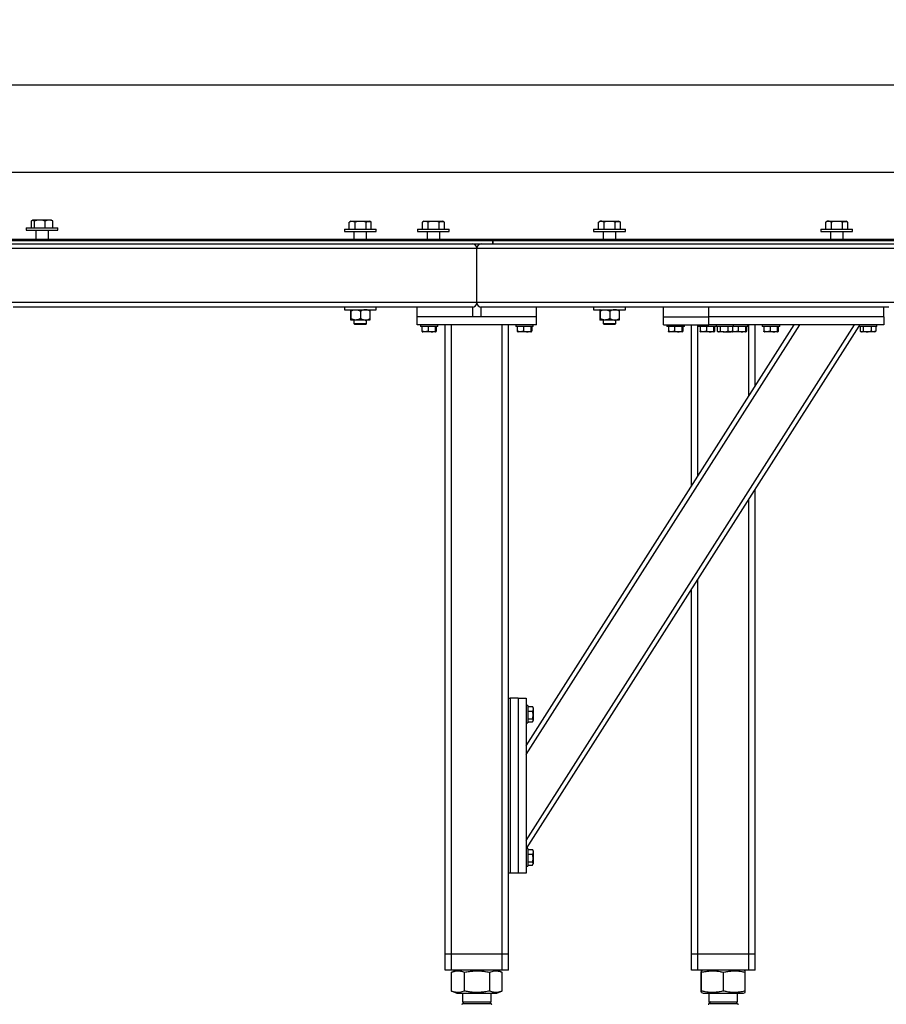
# Model space of a CAD drawing. Header units: millimetres. Extents: x 5 to 589, y 5 to 415.
# Tile 4 of 115: x 61 to 115, y 172 to 234. Entities that reach past the tile are written whole.
import ezdxf

# ---------------------------------------------------------------- set-up
doc = ezdxf.new("R2010")
doc.units = ezdxf.units.MM
doc.layers.add('COTES', color=1, linetype='Continuous')
doc.layers.add('TRAIT-FORT', color=4, linetype='Continuous', lineweight=25)
doc.styles.add('SLDTEXTSTYLE0', font='TXT', dxfattribs={"width": 0.75})
doc.dimstyles.new('SLDDIMSTYLE0', dxfattribs={"dimtxt": 3, "dimasz": 2, "dimexe": 0, "dimexo": 0.0625, "dimgap": 0.75, "dimtad": 1, "dimlfac": 20, "dimrnd": 1e-09, "dimzin": 12, "dimdsep": 46, "dimtxsty": 'SLDTEXTSTYLE0', "dimsah": 1, "dimcen": 0.09, "dimadec": 0, "dimazin": 3, "dimtfac": 1, "dimtofl": 0, "dimtmove": 0, "dimatfit": 3, "dimfxl": 1, "dimfrac": 2, "dimtolj": 1, "dimtzin": 12, "dimarcsym": 0})

# ---------------------------------------------------------------- blocks, each defined once
blk = doc.blocks.new('_D_3')
at = {"layer": 'COTES', "color": 1, "transparency": 16777216}
for p, q in [((32.77, 220.302), (32.77, 225.109)), ((367.02, 220.302), (367.02, 225.109)), ((32.77, 224.109), (367.02, 224.109))]:
    blk.add_line(p, q, dxfattribs=at)
for points in [[(32.77, 224.109), (34.77, 223.609), (34.77, 224.609)], [(367.02, 224.109), (365.02, 224.609), (365.02, 223.609)]]:
    blk.add_solid(points, dxfattribs=at)
at = {"layer": 'COTES', "color": 1, "transparency": 16777216, "char_height": 3, "attachment_point": 1, "style": 'SLDTEXTSTYLE0'}
for s, insert in [('6685', (188.643, 227.976)), ('Cadre', (198.635, 227.976))]:
    blk.add_mtext(s, dxfattribs=dict(at, insert=insert))
blk = doc.blocks.new('_D_5')
at = {"layer": 'COTES', "color": 1, "transparency": 16777216}
for p, q in [((31.77, 220.802), (31.77, 230.57)), ((368.52, 220.602), (368.52, 230.57)), ((368.52, 229.57), (31.77, 229.57))]:
    blk.add_line(p, q, dxfattribs=at)
for points in [[(31.77, 229.57), (33.77, 229.07), (33.77, 230.07)], [(368.52, 229.57), (366.52, 230.07), (366.52, 229.07)]]:
    blk.add_solid(points, dxfattribs=at)
at = {"layer": 'COTES', "color": 1, "transparency": 16777216, "char_height": 3, "attachment_point": 1, "style": 'SLDTEXTSTYLE0'}
for s, insert in [('Toles', (200.51, 233.437)), ('6735', (190.518, 233.437))]:
    blk.add_mtext(s, dxfattribs=dict(at, insert=insert))

msp = doc.modelspace()

# ---------------------------------------------------------------- linework, layer by layer
at = {"layer": 'TRAIT-FORT', "color": 4, "linetype": 'Continuous', "lineweight": 25}
for p, q in [((61.18108, 220.60158), (61.18108, 220.45157)), ((61.18108, 220.60158), (62.02718, 220.60158)), ((61.50981, 220.60158), (61.50981, 221.03067)), ((61.61109, 221.10157), (61.55778, 221.07082)), ((61.61109, 221.10157), (62.03996, 221.10157)), ((61.69692, 220.60158), (61.69692, 221.03067)), ((62.02718, 220.60158), (63.18103, 220.60158)), ((62.03996, 221.10157), (62.75112, 221.10157)), ((62.36822, 220.60158), (62.36822, 221.03067)), ((62.80433, 221.07082), (62.75112, 221.10157)), ((62.8523, 221.03067), (62.80424, 221.07065)), ((62.8523, 220.60158), (62.8523, 221.03067)), ((63.18103, 220.45157), (63.18103, 220.60158)), ((81.19289, 220.52658), (81.19289, 220.37659)), ((81.19289, 220.52658), (81.39688, 220.52658)), ((81.39688, 220.52658), (83.19293, 220.52658)), ((81.51189, 220.96131), (81.50045, 220.95566)), ((81.50045, 220.52658), (81.50045, 220.95566)), ((81.6229, 221.02657), (81.51142, 220.96217)), ((81.6229, 221.02657), (81.70835, 221.02657)), ((81.70835, 221.02657), (82.76292, 221.02657)), ((81.86513, 220.52658), (81.86513, 220.95566)), ((82.55769, 220.52658), (82.55769, 220.95566)), ((82.8745, 220.96217), (82.76292, 221.02657)), ((82.88537, 220.52658), (82.88537, 220.95566)), ((83.19293, 220.37659), (83.19293, 220.52658)), ((85.78884, 220.52658), (85.78884, 220.37659)), ((85.78884, 220.52658), (85.99283, 220.52658)), ((85.99283, 220.52658), (87.78888, 220.52658)), ((86.10784, 220.96131), (86.0964, 220.95566)), ((86.0964, 220.52658), (86.0964, 220.95566)), ((86.21885, 221.02657), (86.10736, 220.96217)), ((86.21885, 221.02657), (86.3043, 221.02657)), ((86.3043, 221.02657), (87.35887, 221.02657)), ((86.46118, 220.52658), (86.46118, 220.95566)), ((87.15364, 220.52658), (87.15364, 220.95566)), ((87.47045, 220.96217), (87.35887, 221.02657)), ((87.48132, 220.52658), (87.48132, 220.95566)), ((87.78888, 220.37659), (87.78888, 220.52658)), ((96.8651, 220.52658), (96.8651, 220.37659)), ((96.8651, 220.52658), (97.06899, 220.52658)), ((97.06899, 220.52658), (98.86505, 220.52658)), ((97.184, 220.96131), (97.17256, 220.95566)), ((97.17256, 220.52658), (97.17256, 220.95566)), ((97.29511, 221.02657), (97.18353, 220.96217)), ((97.38046, 221.02657), (97.29511, 221.02657)), ((97.38046, 221.02657), (98.43503, 221.02657)), ((97.53734, 220.52658), (97.53734, 220.95566)), ((98.2298, 220.52658), (98.2298, 220.95566)), ((98.54661, 220.96217), (98.43503, 221.02657)), ((98.55758, 220.52658), (98.55758, 220.95566)), ((98.86505, 220.37659), (98.86505, 220.52658)), ((111.15209, 220.52658), (111.15209, 220.37659)), ((111.15209, 220.52658), (111.35599, 220.52658)), ((111.35599, 220.52658), (113.15204, 220.52658)), ((111.471, 220.96131), (111.45955, 220.95566)), ((111.45955, 220.52658), (111.45955, 220.95566)), ((111.5821, 221.02657), (111.47052, 220.96217)), ((111.66746, 221.02657), (111.5821, 221.02657)), ((111.66746, 221.02657), (112.72203, 221.02657)), ((111.82434, 220.52658), (111.82434, 220.95566)), ((112.5168, 220.52658), (112.5168, 220.95566)), ((112.83361, 220.96217), (112.72203, 221.02657)), ((112.84458, 220.52658), (112.84458, 220.95566)), ((113.15204, 220.37659), (113.15204, 220.52658)), ((61.18108, 220.45157), (62.02718, 220.45157)), ((61.78104, 220.45157), (61.78104, 219.87658)), ((62.02718, 220.45157), (63.18103, 220.45157)), ((62.58108, 219.87658), (62.58108, 220.45157)), ((81.19289, 220.37659), (81.39688, 220.37659)), ((81.39688, 220.37659), (83.19293, 220.37659)), ((81.79294, 220.37659), (81.79294, 219.87658)), ((82.59288, 219.87658), (82.59288, 220.37659)), ((85.78884, 220.37659), (85.99283, 220.37659)), ((85.99283, 220.37659), (87.78888, 220.37659)), ((86.38889, 220.37659), (86.38889, 219.87658)), ((87.18883, 219.87658), (87.18883, 220.37659)), ((96.8651, 220.37659), (97.06899, 220.37659)), ((97.06899, 220.37659), (98.86505, 220.37659)), ((97.46505, 220.37659), (97.46505, 219.87658)), ((98.26509, 219.87658), (98.26509, 220.37659)), ((111.15209, 220.37659), (111.35599, 220.37659)), ((111.35599, 220.37659), (113.15204, 220.37659)), ((111.75205, 220.37659), (111.75205, 219.87658)), ((112.55208, 219.87658), (112.55208, 220.37659)), ((94.77025, 219.87658), (31.77024, 219.87658)), ((31.77024, 219.80157), (94.77025, 219.80157)), ((90.5203, 219.80157), (31.77024, 219.80157)), ((31.77024, 219.60159), (90.5203, 219.60159)), ((89.52028, 219.30158), (32.77027, 219.30158)), ((141.02031, 219.30158), (89.52028, 219.30158)), ((89.52028, 215.90157), (89.52028, 219.30158)), ((90.5203, 219.60159), (90.5203, 219.80157)), ((90.52125, 219.60159), (90.5203, 219.60159)), ((142.02024, 219.80157), (90.52125, 219.80157)), ((90.52125, 219.80157), (90.52125, 219.60159)), ((90.52125, 219.60159), (142.02024, 219.60159)), ((94.77025, 219.80157), (94.77025, 219.87658)), ((94.77073, 219.87658), (94.77073, 219.80157)), ((157.77027, 219.87658), (94.77073, 219.87658)), ((94.77073, 219.80157), (157.77027, 219.80157)), ((89.52028, 215.90157), (32.77027, 215.90157)), ((85.77024, 215.60159), (60.37027, 215.60159)), ((81.19289, 215.60159), (81.19289, 215.45158)), ((83.19293, 215.45158), (83.19293, 215.60159)), ((89.27022, 215.60159), (85.77024, 215.60159)), ((85.77024, 215.00158), (85.77024, 215.60159)), ((89.27022, 215.00158), (89.27022, 215.60159)), ((141.02031, 215.90157), (89.52028, 215.90157)), ((93.27022, 215.60159), (89.77023, 215.60159)), ((89.77023, 215.60159), (89.77023, 215.00158)), ((104.12027, 215.60159), (93.27022, 215.60159)), ((93.27022, 215.00158), (93.27022, 215.60159)), ((96.8651, 215.60159), (96.8651, 215.45158)), ((98.86505, 215.45158), (98.86505, 215.60159)), ((101.27031, 215.00158), (101.27031, 215.60159)), ((104.12027, 215.00158), (104.12027, 215.60159)), ((115.12023, 215.60159), (104.12027, 215.60159)), ((115.42026, 215.60159), (115.12023, 215.60159)), ((115.12023, 215.00158), (115.12023, 215.60159)), ((81.19289, 215.45158), (81.39688, 215.45158)), ((81.39688, 215.45158), (83.19293, 215.45158)), ((81.58256, 215.35876), (81.58256, 214.89439)), ((81.60392, 215.35876), (81.60392, 214.89439)), ((82.21427, 215.35876), (82.21427, 214.89439)), ((82.80336, 215.35876), (82.80336, 214.89439)), ((85.77024, 214.50157), (85.77024, 215.00158)), ((93.27022, 215.00158), (85.77024, 215.00158)), ((89.27022, 215.00158), (85.77024, 215.00158)), ((93.27022, 215.00158), (89.77023, 215.00158)), ((93.27022, 214.50157), (93.27022, 215.00158)), ((96.8651, 215.45158), (97.06899, 215.45158)), ((97.06899, 215.45158), (98.86505, 215.45158)), ((97.25467, 215.35876), (97.25467, 214.89439)), ((97.27603, 215.35876), (97.27603, 214.89439)), ((97.88648, 215.35876), (97.88648, 214.89439)), ((98.47547, 215.35876), (98.47547, 214.89439)), ((101.27031, 215.00158), (104.12027, 215.00158)), ((101.27031, 214.50157), (101.27031, 215.00158)), ((104.12027, 214.50157), (104.12027, 215.00158)), ((115.12023, 215.00158), (104.12027, 215.00158)), ((115.12023, 215.00158), (115.12023, 214.50157)), ((81.9091, 214.80158), (81.59324, 214.80158)), ((81.79294, 214.80158), (81.79294, 214.58159)), ((81.79294, 214.58159), (81.84787, 214.52658)), ((81.79294, 214.58159), (81.85283, 214.58159)), ((81.89956, 214.52658), (81.84787, 214.52658)), ((81.85283, 214.58159), (82.59288, 214.58159)), ((82.53795, 214.52658), (81.89956, 214.52658)), ((82.50877, 214.80158), (81.9091, 214.80158)), ((82.79268, 214.80158), (82.50877, 214.80158)), ((82.53795, 214.52658), (82.59288, 214.58159)), ((82.59288, 214.58159), (82.59288, 214.80158)), ((93.27022, 214.50157), (85.77024, 214.50157)), ((85.97022, 214.50157), (85.97022, 214.40158)), ((87.07029, 214.40158), (85.97022, 214.40158)), ((86.06826, 214.40158), (86.06826, 214.10182)), ((86.45965, 214.40158), (86.45965, 214.10182)), ((86.91169, 214.40158), (86.91169, 214.10182)), ((86.97235, 214.40158), (86.97235, 214.10182)), ((87.07029, 214.40158), (87.07029, 214.50157)), ((87.52023, 174.90158), (87.52023, 214.50157)), ((87.9203, 174.90158), (87.9203, 214.50157)), ((91.12026, 174.90158), (91.12026, 214.50157)), ((91.52023, 191.00158), (91.52023, 214.50157)), ((91.97027, 214.50157), (91.97027, 214.40158)), ((93.07023, 214.40158), (91.97027, 214.40158)), ((92.06821, 214.40158), (92.06821, 214.10182)), ((92.45969, 214.40158), (92.45969, 214.10182)), ((92.62029, 182.06036), (113.26467, 214.50157)), ((92.62029, 187.462), (109.82725, 214.50157)), ((92.62029, 188.02078), (109.47172, 214.50157)), ((92.65205, 181.55158), (113.57023, 214.42301)), ((92.91173, 214.40158), (92.91173, 214.10182)), ((92.97229, 214.40158), (92.97229, 214.10182)), ((93.07023, 214.40158), (93.07023, 214.50157)), ((97.58121, 214.80158), (97.26535, 214.80158)), ((97.46505, 214.80158), (97.46505, 214.58159)), ((97.46505, 214.58159), (97.52008, 214.52658)), ((97.46505, 214.58159), (97.52504, 214.58159)), ((97.57177, 214.52658), (97.52008, 214.52658)), ((97.52504, 214.58159), (98.26509, 214.58159)), ((98.21006, 214.52658), (97.57177, 214.52658)), ((98.18097, 214.80158), (97.58121, 214.80158)), ((98.46479, 214.80158), (98.18097, 214.80158)), ((98.21006, 214.52658), (98.26509, 214.58159)), ((98.26509, 214.58159), (98.26509, 214.80158)), ((101.27031, 214.50157), (104.12027, 214.50157)), ((101.47029, 214.50157), (101.47029, 214.40158)), ((101.51225, 214.40158), (101.47029, 214.40158)), ((102.57026, 214.40158), (101.51225, 214.40158)), ((101.56824, 214.40158), (101.56824, 214.10182)), ((101.95962, 214.40158), (101.95962, 214.10182)), ((102.41166, 214.40158), (102.41166, 214.10182)), ((102.47232, 214.40158), (102.47232, 214.10182)), ((102.57026, 214.40158), (102.57026, 214.50157)), ((103.0203, 204.36363), (103.0203, 214.50157)), ((103.42027, 204.9922), (103.42027, 214.50157)), ((103.47024, 214.50157), (103.47024, 214.40158)), ((103.51221, 214.40158), (103.47024, 214.40158)), ((104.57031, 214.40158), (103.51221, 214.40158)), ((103.56819, 214.40158), (103.56819, 214.10182)), ((103.95967, 214.40158), (103.95967, 214.10182)), ((115.12023, 214.50157), (104.12027, 214.50157)), ((104.41171, 214.40158), (104.41171, 214.10182)), ((104.47227, 214.40158), (104.47227, 214.10182)), ((104.57031, 214.50157), (104.57031, 214.40158)), ((105.33096, 214.40158), (104.57031, 214.40158)), ((104.63325, 214.40158), (104.63325, 214.10182)), ((104.82427, 214.40158), (104.82427, 214.10182)), ((105.31131, 214.40158), (105.31131, 214.10182)), ((105.67027, 214.40158), (105.33096, 214.40158)), ((105.60724, 214.40158), (105.60724, 214.10182)), ((105.67027, 214.40158), (105.67027, 214.50157)), ((106.57026, 214.40158), (105.67027, 214.40158)), ((105.95962, 214.40158), (105.95962, 214.10182)), ((106.41176, 214.40158), (106.41176, 214.10182)), ((106.47231, 214.40158), (106.47231, 214.10182)), ((106.57026, 214.40158), (106.57026, 214.50157)), ((106.62023, 210.02078), (106.62023, 214.50157)), ((107.0203, 210.64935), (107.0203, 214.50157)), ((107.47024, 214.50157), (107.47024, 214.40158)), ((107.5122, 214.40158), (107.47024, 214.40158)), ((108.5703, 214.40158), (107.5122, 214.40158)), ((107.56818, 214.40158), (107.56818, 214.10182)), ((107.95967, 214.40158), (107.95967, 214.10182)), ((108.41171, 214.40158), (108.41171, 214.10182)), ((108.47236, 214.40158), (108.47236, 214.10182)), ((108.5703, 214.40158), (108.5703, 214.50157)), ((113.57023, 214.50157), (113.57023, 214.40158)), ((114.33097, 214.40158), (113.57023, 214.40158)), ((113.63326, 214.40158), (113.63326, 214.10182)), ((113.82429, 214.40158), (113.82429, 214.10182)), ((114.31123, 214.40158), (114.31123, 214.10182)), ((114.67029, 214.40158), (114.33097, 214.40158)), ((114.60725, 214.40158), (114.60725, 214.10182)), ((114.67029, 214.40158), (114.67029, 214.50157)), ((86.09201, 214.06574), (86.11652, 214.05158)), ((86.92399, 214.05158), (86.11652, 214.05158)), ((86.92399, 214.05158), (86.9485, 214.06574)), ((92.09196, 214.06574), (92.11656, 214.05158)), ((92.92404, 214.05158), (92.11656, 214.05158)), ((92.92404, 214.05158), (92.94855, 214.06574)), ((101.59198, 214.06574), (101.61649, 214.05158)), ((102.42406, 214.05158), (101.61649, 214.05158)), ((102.42406, 214.05158), (102.44857, 214.06574)), ((103.59203, 214.06574), (103.61654, 214.05158)), ((104.42401, 214.05158), (103.61654, 214.05158)), ((104.42401, 214.05158), (104.44852, 214.06574)), ((104.65795, 214.08539), (104.7165, 214.05158)), ((105.07041, 214.05158), (104.7165, 214.05158)), ((105.07041, 214.05158), (105.52398, 214.05158)), ((105.52398, 214.05158), (105.58263, 214.08539)), ((105.60724, 214.10182), (105.58168, 214.08703)), ((105.59198, 214.06574), (105.61649, 214.05158)), ((106.42406, 214.05158), (105.61649, 214.05158)), ((106.42406, 214.05158), (106.44857, 214.06574)), ((107.59202, 214.06574), (107.61653, 214.05158)), ((108.42401, 214.05158), (107.61653, 214.05158)), ((108.42401, 214.05158), (108.44852, 214.06574)), ((113.65796, 214.08539), (113.71652, 214.05158)), ((114.07043, 214.05158), (113.71652, 214.05158)), ((114.524, 214.05158), (114.07043, 214.05158)), ((114.524, 214.05158), (114.58255, 214.08539)), ((114.60725, 214.10182), (114.58169, 214.08703)), ((107.0203, 174.90158), (107.0203, 204.13015)), ((106.62023, 174.90158), (106.62023, 203.50158)), ((103.42027, 174.90158), (103.42027, 198.473)), ((103.0203, 174.90158), (103.0203, 197.84444)), ((91.52023, 180.00157), (91.52023, 191.00158)), ((91.52023, 191.00158), (91.62027, 191.00158)), ((91.62027, 191.00158), (91.62027, 180.00157)), ((92.12028, 191.00158), (91.62027, 191.00158)), ((92.12028, 191.00158), (92.12028, 180.00157)), ((92.12028, 191.00158), (92.62029, 191.00158)), ((92.62029, 191.00158), (92.62029, 180.00157)), ((92.72024, 190.55157), (92.62029, 190.55157)), ((92.72024, 190.55157), (92.72024, 190.21225)), ((92.72024, 190.48858), (93.02007, 190.48858)), ((92.72024, 190.21225), (92.72024, 189.45158)), ((92.72024, 190.19258), (93.02007, 190.19258)), ((93.02007, 190.48858), (93.03485, 190.46297)), ((93.07023, 190.40532), (93.03647, 190.4639)), ((93.07023, 190.40532), (93.07023, 189.95171)), ((92.72024, 189.70559), (93.02007, 189.70559)), ((93.03647, 189.53924), (93.07023, 189.59782)), ((93.07023, 189.95171), (93.07023, 189.59782)), ((92.62029, 189.45158), (92.72024, 189.45158)), ((92.72024, 189.51459), (93.02007, 189.51459)), ((92.72024, 181.55158), (92.62029, 181.55158)), ((92.72024, 181.55158), (92.72024, 181.21226)), ((92.72024, 181.48856), (93.02007, 181.48856)), ((92.72024, 181.21226), (92.72024, 180.45159)), ((92.72024, 181.19259), (93.02007, 181.19259)), ((93.02007, 181.48856), (93.03485, 181.46296)), ((93.07023, 181.40533), (93.03647, 181.46391)), ((93.07023, 181.40533), (93.07023, 180.95172)), ((93.07023, 180.95172), (93.07023, 180.59783)), ((92.62029, 180.45159), (92.72024, 180.45159)), ((92.72024, 180.7056), (93.02007, 180.7056)), ((92.72024, 180.51458), (93.02007, 180.51458)), ((93.03647, 180.53925), (93.07023, 180.59783)), ((91.52023, 174.90158), (91.52023, 180.00157)), ((91.62027, 180.00157), (91.52023, 180.00157)), ((92.12028, 180.00157), (91.62027, 180.00157)), ((92.62029, 180.00157), (92.12028, 180.00157)), ((87.9203, 174.90158), (87.52023, 174.90158)), ((87.52023, 173.90158), (87.52023, 174.90158)), ((91.12026, 174.90158), (87.9203, 174.90158)), ((87.9203, 173.90158), (87.9203, 174.90158)), ((91.52023, 174.90158), (91.12026, 174.90158)), ((91.12026, 173.90158), (91.12026, 174.90158)), ((91.52023, 173.90158), (91.52023, 174.90158)), ((103.42027, 174.90158), (103.0203, 174.90158)), ((103.0203, 173.90158), (103.0203, 174.90158)), ((106.62023, 174.90158), (103.42027, 174.90158)), ((103.42027, 173.90158), (103.42027, 174.90158)), ((107.0203, 174.90158), (106.62023, 174.90158)), ((106.62023, 173.90158), (106.62023, 174.90158)), ((107.0203, 173.90158), (107.0203, 174.90158)), ((87.9203, 173.90158), (87.52023, 173.90158)), ((91.12026, 173.90158), (87.9203, 173.90158)), ((87.94471, 173.7741), (87.9327, 173.76976)), ((87.9327, 172.58339), (87.9327, 173.76976)), ((88.25885, 173.90158), (87.94347, 173.77417)), ((88.74313, 172.58339), (88.74313, 173.76976)), ((90.33071, 172.58339), (90.33071, 173.76976)), ((91.09708, 173.77417), (90.7817, 173.90158)), ((91.10786, 172.58339), (91.10786, 173.76976)), ((91.52023, 173.90158), (91.12026, 173.90158)), ((103.42027, 173.90158), (103.0203, 173.90158)), ((106.62023, 173.90158), (103.42027, 173.90158)), ((103.6358, 172.58339), (103.6358, 173.76976)), ((103.75883, 173.90158), (103.64429, 173.85528)), ((103.65497, 172.58339), (103.65497, 173.76976)), ((105.03951, 172.58339), (105.03951, 173.76976)), ((106.39631, 173.85528), (106.28168, 173.90158)), ((106.40479, 172.58339), (106.40479, 173.76976)), ((107.0203, 173.90158), (106.62023, 173.90158)), ((87.9327, 172.58339), (87.94471, 172.57924)), ((87.94347, 172.57898), (88.25885, 172.45157)), ((88.25885, 172.45157), (88.90277, 172.45157)), ((88.62029, 172.45157), (88.62029, 171.90983)), ((88.90277, 172.45157), (90.7817, 172.45157)), ((90.42026, 171.90983), (90.42026, 172.45157)), ((90.7817, 172.45157), (91.09708, 172.57898)), ((103.64438, 172.4978), (103.75883, 172.45157)), ((103.75883, 172.45157), (106.12031, 172.45157)), ((104.12027, 172.45157), (104.12027, 171.90983)), ((105.92023, 171.90983), (105.92023, 172.45157)), ((106.12031, 172.45157), (106.28168, 172.45157)), ((106.28168, 172.45157), (106.39612, 172.4978)), ((88.72854, 171.90983), (88.62029, 171.80157)), ((88.62029, 171.90983), (90.42026, 171.90983)), ((88.62029, 171.80157), (90.42026, 171.80157)), ((90.42026, 171.80157), (90.31202, 171.90983)), ((104.22851, 171.90983), (104.12027, 171.80157)), ((104.12027, 171.90983), (105.92023, 171.90983)), ((104.12027, 171.80157), (104.24634, 171.80157)), ((104.24634, 171.80157), (105.92023, 171.80157)), ((105.92023, 171.80157), (105.81199, 171.90983))]:
    msp.add_line(p, q, dxfattribs=at)
for centre, radius, start, end in [((89.22027, 219.30158), 0.3, 0, 90), ((89.82027, 219.30158), 0.3, 90, 180), ((89.22027, 215.90158), 0.3, 270, 0), ((89.82027, 215.90158), 0.3, 180, 270), ((88.57027, 171.80158), 0.05, 270, 360), ((90.47027, 171.80158), 0.05, 180, 270), ((104.07027, 171.80158), 0.05, 270, 360), ((105.97027, 171.80158), 0.05, 180, 270)]:
    msp.add_arc(centre, radius, start, end, dxfattribs=at)
for points, knots in [([(61.50981, 221.03067), (61.52605, 221.04615), (61.55889, 221.07745), (61.60759, 221.0889), (61.65397, 221.0721), (61.68252, 221.04455), (61.69692, 221.03067)], [0, 0, 0, 0, 0.264638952, 0.53499745, 0.765546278, 1, 1, 1, 1]), ([(62.36822, 221.03067), (62.32603, 221.04223), (62.24124, 221.06547), (62.09726, 221.08591), (61.93652, 221.08458), (61.79866, 221.05954), (61.71947, 221.03707), (61.69692, 221.03067)], [0, 0, 0, 0, 0.19210202, 0.3861256, 0.63817972, 0.89698597, 1, 1, 1, 1]), ([(62.8523, 221.03067), (62.8103, 221.04615), (62.72541, 221.07744), (62.59955, 221.08891), (62.4792, 221.07207), (62.40543, 221.04455), (62.36822, 221.03067)], [0, 0, 0, 0, 0.26467317, 0.53502361, 0.76540443, 1, 1, 1, 1]), ([(81.86513, 220.95566), (81.84222, 220.96722), (81.79614, 220.99047), (81.71803, 221.01089), (81.6305, 221.00954), (81.55579, 220.98463), (81.51269, 220.96207), (81.50045, 220.95566)], [0, 0, 0, 0, 0.19215444, 0.38636013, 0.63826233, 0.89721154, 1, 1, 1, 1]), ([(82.55769, 220.95566), (82.49758, 220.97114), (82.37606, 221.00244), (82.19602, 221.0139), (82.02391, 220.99706), (81.91838, 220.96954), (81.86513, 220.95566)], [0, 0, 0, 0, 0.26460724, 0.53492231, 0.76531127, 1, 1, 1, 1]), ([(82.55769, 220.95566), (82.58613, 220.97115), (82.64357, 221.00245), (82.72885, 221.01378), (82.80641, 220.99823), (82.85255, 220.973), (82.87393, 220.96131)], [0, 0, 0, 0, 0.27447649, 0.554491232, 0.7935187, 1, 1, 1, 1]), ([(86.46118, 220.95566), (86.43823, 220.96722), (86.39214, 220.99045), (86.31386, 221.01091), (86.2266, 221.00957), (86.15161, 220.98458), (86.10863, 220.96207), (86.0964, 220.95566)], [0, 0, 0, 0, 0.19221097, 0.38617508, 0.63829109, 0.89699552, 1, 1, 1, 1]), ([(87.15364, 220.95566), (87.09353, 220.97114), (86.97201, 221.00244), (86.79197, 221.0139), (86.61989, 220.99707), (86.51439, 220.96955), (86.46118, 220.95566)], [0, 0, 0, 0, 0.26464219, 0.53499297, 0.76541237, 1, 1, 1, 1]), ([(87.15364, 220.95566), (87.18209, 220.97115), (87.23963, 221.00247), (87.32468, 221.01378), (87.40241, 220.99822), (87.4485, 220.973), (87.46988, 220.96131)], [0, 0, 0, 0, 0.274300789, 0.554630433, 0.793468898, 1, 1, 1, 1]), ([(97.53734, 220.95566), (97.51439, 220.96722), (97.46824, 220.99047), (97.39015, 221.0109), (97.30261, 221.00954), (97.2279, 220.98463), (97.1848, 220.96207), (97.17256, 220.95566)], [0, 0, 0, 0, 0.19221051, 0.38640272, 0.63828743, 0.89721867, 1, 1, 1, 1]), ([(98.2298, 220.95566), (98.16969, 220.97114), (98.04818, 221.00244), (97.86814, 221.0139), (97.69605, 220.99707), (97.59056, 220.96955), (97.53734, 220.95566)], [0, 0, 0, 0, 0.26464219, 0.53499297, 0.76541237, 1, 1, 1, 1]), ([(98.2298, 220.95566), (98.25825, 220.97115), (98.31576, 221.00248), (98.40098, 221.01379), (98.47859, 220.99819), (98.52472, 220.973), (98.54614, 220.96131)], [0, 0, 0, 0, 0.274216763, 0.554526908, 0.793225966, 1, 1, 1, 1]), ([(111.82434, 220.95566), (111.80138, 220.96722), (111.75524, 220.99047), (111.67715, 221.0109), (111.58961, 221.00954), (111.51489, 220.98463), (111.4718, 220.96207), (111.45955, 220.95566)], [0, 0, 0, 0, 0.19221051, 0.38640272, 0.63828743, 0.89721867, 1, 1, 1, 1]), ([(112.5168, 220.95566), (112.45669, 220.97114), (112.33517, 221.00244), (112.15513, 221.0139), (111.98305, 220.99707), (111.87755, 220.96955), (111.82434, 220.95566)], [0, 0, 0, 0, 0.26464219, 0.53499297, 0.76541237, 1, 1, 1, 1]), ([(112.5168, 220.95566), (112.54524, 220.97115), (112.60276, 221.00248), (112.68797, 221.01379), (112.76559, 220.99819), (112.81172, 220.973), (112.83313, 220.96131)], [0, 0, 0, 0, 0.274216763, 0.554526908, 0.793225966, 1, 1, 1, 1]), ([(81.59324, 215.45158), (81.59132, 215.44621), (81.58752, 215.43556), (81.5842, 215.38422), (81.58256, 215.35876)], [0, 0, 0, 0, 0.50404742, 1, 1, 1, 1]), ([(81.60392, 215.35876), (81.60244, 215.38044), (81.59944, 215.42455), (81.59579, 215.44965), (81.59369, 215.45124), (81.59324, 215.45158)], [0, 0, 0, 0, 0.43260039, 0.88004054, 1, 1, 1, 1]), ([(81.60392, 215.35876), (81.64571, 215.38044), (81.73071, 215.42454), (81.83609, 215.44967), (81.89631, 215.45124), (81.9091, 215.45158)], [0, 0, 0, 0, 0.43238254, 0.87948779, 1, 1, 1, 1]), ([(81.9091, 215.45158), (81.96277, 215.44621), (82.06926, 215.43556), (82.1662, 215.38422), (82.21427, 215.35876)], [0, 0, 0, 0, 0.50404326, 1, 1, 1, 1]), ([(82.50877, 215.45158), (82.47701, 215.44948), (82.4125, 215.44521), (82.31306, 215.41236), (82.24879, 215.37749), (82.21427, 215.35876)], [0, 0, 0, 0, 0.30975635, 0.62929754, 1, 1, 1, 1]), ([(82.80336, 215.35876), (82.78162, 215.37092), (82.72724, 215.40132), (82.6343, 215.43758), (82.5563, 215.45106), (82.51386, 215.45152), (82.50877, 215.45158)], [0, 0, 0, 0, 0.234750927, 0.587140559, 0.950513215, 1, 1, 1, 1]), ([(82.79268, 215.45158), (82.79455, 215.44621), (82.79825, 215.43556), (82.80167, 215.38422), (82.80336, 215.35876)], [0, 0, 0, 0, 0.50403962, 1, 1, 1, 1]), ([(97.26535, 215.45158), (97.26348, 215.44621), (97.25978, 215.43556), (97.25636, 215.38422), (97.25467, 215.35876)], [0, 0, 0, 0, 0.50403962, 1, 1, 1, 1]), ([(97.27603, 215.35876), (97.27456, 215.38044), (97.27155, 215.42451), (97.26789, 215.44967), (97.2658, 215.45124), (97.26535, 215.45158)], [0, 0, 0, 0, 0.43259616, 0.87951446, 1, 1, 1, 1]), ([(97.27603, 215.35876), (97.31782, 215.38044), (97.40282, 215.42454), (97.5082, 215.44967), (97.56842, 215.45124), (97.58121, 215.45158)], [0, 0, 0, 0, 0.43238254, 0.87948779, 1, 1, 1, 1]), ([(97.58121, 215.45158), (97.63492, 215.44621), (97.74145, 215.43557), (97.8384, 215.38422), (97.88648, 215.35876)], [0, 0, 0, 0, 0.504157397, 1, 1, 1, 1]), ([(98.18097, 215.45158), (98.14919, 215.44948), (98.08463, 215.44521), (97.98518, 215.41237), (97.92096, 215.37749), (97.88648, 215.35876)], [0, 0, 0, 0, 0.30997435, 0.62951008, 1, 1, 1, 1]), ([(98.47547, 215.35876), (98.45376, 215.37092), (98.39938, 215.40138), (98.30656, 215.43753), (98.22835, 215.45106), (98.18603, 215.45152), (98.18097, 215.45158)], [0, 0, 0, 0, 0.23460013, 0.58754691, 0.9507267, 1, 1, 1, 1]), ([(98.46479, 215.45158), (98.46666, 215.4462), (98.47037, 215.43553), (98.47378, 215.38422), (98.47547, 215.35876)], [0, 0, 0, 0, 0.5037805, 1, 1, 1, 1]), ([(81.58256, 214.89439), (81.58398, 214.87271), (81.58688, 214.8286), (81.5907, 214.80349), (81.5928, 214.80191), (81.59324, 214.80158)], [0, 0, 0, 0, 0.432364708, 0.879576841, 1, 1, 1, 1]), ([(81.59324, 214.80158), (81.59511, 214.80695), (81.59882, 214.81762), (81.60223, 214.86893), (81.60392, 214.89439)], [0, 0, 0, 0, 0.5037805, 1, 1, 1, 1]), ([(81.9091, 214.80158), (81.85539, 214.80694), (81.74887, 214.81757), (81.65196, 214.86893), (81.60392, 214.89439)], [0, 0, 0, 0, 0.50426639, 1, 1, 1, 1]), ([(82.21427, 214.89439), (82.17249, 214.87271), (82.08749, 214.82861), (81.9821, 214.80348), (81.92188, 214.80191), (81.9091, 214.80158)], [0, 0, 0, 0, 0.43238254, 0.87948779, 1, 1, 1, 1]), ([(82.21427, 214.89439), (82.24879, 214.87567), (82.31221, 214.84128), (82.41156, 214.80819), (82.47608, 214.8038), (82.50877, 214.80158)], [0, 0, 0, 0, 0.37068567, 0.68111231, 1, 1, 1, 1]), ([(82.50877, 214.80158), (82.51386, 214.80163), (82.55508, 214.80207), (82.63315, 214.81527), (82.72613, 214.85121), (82.78161, 214.88223), (82.80336, 214.89439)], [0, 0, 0, 0, 0.04948693, 0.40098448, 0.76524838, 1, 1, 1, 1]), ([(82.80336, 214.89439), (82.80188, 214.87271), (82.79888, 214.82861), (82.79522, 214.80348), (82.79312, 214.80191), (82.79268, 214.80158)], [0, 0, 0, 0, 0.432372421, 0.879576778, 1, 1, 1, 1]), ([(97.25467, 214.89439), (97.25615, 214.87271), (97.25915, 214.82861), (97.26281, 214.80348), (97.26491, 214.80191), (97.26535, 214.80158)], [0, 0, 0, 0, 0.432372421, 0.879576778, 1, 1, 1, 1]), ([(97.26535, 214.80158), (97.26722, 214.80695), (97.27093, 214.81762), (97.27434, 214.86893), (97.27603, 214.89439)], [0, 0, 0, 0, 0.5037805, 1, 1, 1, 1]), ([(97.58121, 214.80158), (97.52752, 214.80695), (97.42096, 214.81762), (97.3241, 214.86893), (97.27603, 214.89439)], [0, 0, 0, 0, 0.50380366, 1, 1, 1, 1]), ([(97.88648, 214.89439), (97.8447, 214.87271), (97.75968, 214.8286), (97.65424, 214.80348), (97.59399, 214.80191), (97.58121, 214.80158)], [0, 0, 0, 0, 0.43228395, 0.87951527, 1, 1, 1, 1]), ([(97.88648, 214.89439), (97.92096, 214.87567), (97.98434, 214.84127), (98.08369, 214.80819), (98.14825, 214.8038), (98.18097, 214.80158)], [0, 0, 0, 0, 0.370473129, 0.680894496, 1, 1, 1, 1]), ([(98.18097, 214.80158), (98.18603, 214.80163), (98.22716, 214.80208), (98.30529, 214.81529), (98.39832, 214.85117), (98.45376, 214.88223), (98.47547, 214.89439)], [0, 0, 0, 0, 0.04927287, 0.40084617, 0.76540191, 1, 1, 1, 1]), ([(98.47547, 214.89439), (98.47399, 214.87271), (98.47099, 214.82864), (98.46733, 214.80348), (98.46523, 214.80191), (98.46479, 214.80158)], [0, 0, 0, 0, 0.43259616, 0.87951446, 1, 1, 1, 1]), ([(86.06826, 214.10182), (86.07643, 214.08372), (86.08479, 214.06521), (86.09185, 214.06606), (86.09201, 214.06608)], [0, 0, 0, 0, 0.9775227, 1, 1, 1, 1]), ([(86.45965, 214.10182), (86.42567, 214.09084), (86.35695, 214.06865), (86.25526, 214.06058), (86.15798, 214.07243), (86.09834, 214.09197), (86.06826, 214.10182)], [0, 0, 0, 0, 0.26457876, 0.53503823, 0.76555379, 1, 1, 1, 1]), ([(86.45965, 214.10182), (86.4989, 214.09084), (86.57825, 214.06867), (86.69577, 214.06057), (86.80807, 214.07245), (86.87694, 214.09197), (86.91169, 214.10182)], [0, 0, 0, 0, 0.26468071, 0.53501476, 0.76534866, 1, 1, 1, 1]), ([(86.91169, 214.10182), (86.91938, 214.08662), (86.93211, 214.06149), (86.95072, 214.06384), (86.96306, 214.08128), (86.97028, 214.09725), (86.97235, 214.10182)], [0, 0, 0, 0, 0.38566823, 0.63790647, 0.89647612, 1, 1, 1, 1]), ([(92.06821, 214.10182), (92.07571, 214.08372), (92.08339, 214.06521), (92.09186, 214.06606), (92.09205, 214.06608)], [0, 0, 0, 0, 0.97746634, 1, 1, 1, 1]), ([(92.45969, 214.10182), (92.42572, 214.09084), (92.35699, 214.06865), (92.25521, 214.06057), (92.15801, 214.07245), (92.09832, 214.09197), (92.06821, 214.10182)], [0, 0, 0, 0, 0.26453925, 0.53511078, 0.76543986, 1, 1, 1, 1]), ([(92.45969, 214.10182), (92.49891, 214.09084), (92.57822, 214.06866), (92.69573, 214.06058), (92.80809, 214.07244), (92.87698, 214.09197), (92.91173, 214.10182)], [0, 0, 0, 0, 0.26450761, 0.53484073, 0.76534946, 1, 1, 1, 1]), ([(92.91173, 214.10182), (92.91946, 214.08662), (92.93223, 214.06149), (92.95058, 214.06384), (92.96318, 214.08128), (92.97027, 214.09725), (92.97229, 214.10182)], [0, 0, 0, 0, 0.38567717, 0.6378976, 0.89649661, 1, 1, 1, 1]), ([(101.59208, 214.06689), (101.59141, 214.06689), (101.58549, 214.0669), (101.57734, 214.08173), (101.57026, 214.09735), (101.56824, 214.10182)], [0, 0, 0, 0, 0.08312653, 0.73792078, 1, 1, 1, 1]), ([(101.95962, 214.10182), (101.92564, 214.09084), (101.85692, 214.06866), (101.75524, 214.06058), (101.6579, 214.07244), (101.5983, 214.09197), (101.56824, 214.10182)], [0, 0, 0, 0, 0.26451922, 0.53491783, 0.76538151, 1, 1, 1, 1]), ([(101.95962, 214.10182), (101.99888, 214.09084), (102.07822, 214.06867), (102.19574, 214.06057), (102.30804, 214.07245), (102.37691, 214.09197), (102.41166, 214.10182)], [0, 0, 0, 0, 0.26468071, 0.53501476, 0.76534866, 1, 1, 1, 1]), ([(102.47232, 214.10182), (102.46463, 214.08662), (102.4519, 214.06148), (102.43327, 214.06385), (102.42096, 214.08126), (102.41373, 214.09725), (102.41166, 214.10182)], [0, 0, 0, 0, 0.38552365, 0.63766735, 0.89651493, 1, 1, 1, 1]), ([(103.59203, 214.06689), (103.59136, 214.06689), (103.58543, 214.0669), (103.57747, 214.08173), (103.57025, 214.09735), (103.56819, 214.10182)], [0, 0, 0, 0, 0.08312663, 0.73786251, 1, 1, 1, 1]), ([(103.95967, 214.10182), (103.92569, 214.09084), (103.85697, 214.06866), (103.75528, 214.06057), (103.65794, 214.07245), (103.59829, 214.09197), (103.56819, 214.10182)], [0, 0, 0, 0, 0.26447987, 0.53483825, 0.76526765, 1, 1, 1, 1]), ([(103.95967, 214.10182), (103.99889, 214.09084), (104.07819, 214.06866), (104.19571, 214.06058), (104.30807, 214.07244), (104.37696, 214.09197), (104.41171, 214.10182)], [0, 0, 0, 0, 0.26450761, 0.53484073, 0.76534946, 1, 1, 1, 1]), ([(104.47227, 214.10182), (104.46455, 214.08662), (104.45178, 214.06148), (104.43341, 214.06386), (104.42083, 214.08126), (104.41374, 214.09725), (104.41171, 214.10182)], [0, 0, 0, 0, 0.3855326, 0.63765849, 0.8965354, 1, 1, 1, 1]), ([(104.63325, 214.10182), (104.64985, 214.09084), (104.68345, 214.06865), (104.73299, 214.06057), (104.78057, 214.07246), (104.80961, 214.09197), (104.82427, 214.10182)], [0, 0, 0, 0, 0.26438893, 0.5348784, 0.7651947, 1, 1, 1, 1]), ([(104.82427, 214.10182), (104.88625, 214.08662), (104.98872, 214.06149), (105.13736, 214.06386), (105.23736, 214.08126), (105.29488, 214.09725), (105.31131, 214.10182)], [0, 0, 0, 0, 0.38561491, 0.63760446, 0.89651332, 1, 1, 1, 1]), ([(105.60724, 214.10182), (105.58155, 214.09085), (105.52965, 214.06868), (105.45267, 214.06057), (105.37907, 214.07246), (105.33404, 214.09197), (105.31131, 214.10182)], [0, 0, 0, 0, 0.26481326, 0.53497698, 0.76531666, 1, 1, 1, 1]), ([(105.59207, 214.06689), (105.59141, 214.06687), (105.58684, 214.06677), (105.58231, 214.07553), (105.57844, 214.08301)], [0, 0, 0, 0, 0.14628278, 1, 1, 1, 1]), ([(105.95962, 214.10182), (105.92564, 214.09082), (105.85692, 214.0686), (105.75526, 214.0608), (105.66934, 214.07044), (105.62067, 214.08598), (105.60161, 214.09207)], [0, 0, 0, 0, 0.28955602, 0.58554792, 0.83765861, 1, 1, 1, 1]), ([(105.95962, 214.10182), (105.99887, 214.09085), (106.07822, 214.06867), (106.19574, 214.06057), (106.30806, 214.07246), (106.37697, 214.09197), (106.41176, 214.10182)], [0, 0, 0, 0, 0.26463522, 0.5349228, 0.76521712, 1, 1, 1, 1]), ([(106.47231, 214.10182), (106.46462, 214.08662), (106.45189, 214.06148), (106.43329, 214.06385), (106.42089, 214.08126), (106.41379, 214.09725), (106.41176, 214.10182)], [0, 0, 0, 0, 0.38553247, 0.63768193, 0.89653544, 1, 1, 1, 1]), ([(107.59202, 214.06689), (107.59136, 214.06689), (107.58543, 214.0669), (107.57747, 214.08173), (107.57025, 214.09735), (107.56818, 214.10182)], [0, 0, 0, 0, 0.08312663, 0.73786251, 1, 1, 1, 1]), ([(107.95967, 214.10182), (107.92568, 214.09084), (107.85696, 214.06866), (107.75527, 214.06057), (107.65793, 214.07245), (107.59828, 214.09197), (107.56818, 214.10182)], [0, 0, 0, 0, 0.26447987, 0.53483825, 0.76526765, 1, 1, 1, 1]), ([(107.95967, 214.10182), (107.99888, 214.09084), (108.07821, 214.06865), (108.19576, 214.06057), (108.30808, 214.07245), (108.37695, 214.09197), (108.41171, 214.10182)], [0, 0, 0, 0, 0.26450748, 0.53501656, 0.76534958, 1, 1, 1, 1]), ([(108.47236, 214.10182), (108.4646, 214.08662), (108.45176, 214.06148), (108.43341, 214.06386), (108.42083, 214.08126), (108.41373, 214.09725), (108.41171, 214.10182)], [0, 0, 0, 0, 0.3855469, 0.63766692, 0.89653781, 1, 1, 1, 1]), ([(113.63326, 214.10182), (113.64987, 214.09084), (113.68346, 214.06865), (113.733, 214.06057), (113.78058, 214.07246), (113.80962, 214.09197), (113.82429, 214.10182)], [0, 0, 0, 0, 0.26438893, 0.5348784, 0.7651947, 1, 1, 1, 1]), ([(113.82429, 214.10182), (113.88626, 214.08662), (113.98874, 214.06149), (114.13737, 214.06386), (114.23735, 214.08124), (114.29484, 214.09725), (114.31123, 214.10182)], [0, 0, 0, 0, 0.38568579, 0.63772166, 0.8966781, 1, 1, 1, 1]), ([(114.60725, 214.10182), (114.58156, 214.09085), (114.52967, 214.06868), (114.45268, 214.06057), (114.37909, 214.07246), (114.334, 214.09197), (114.31123, 214.10182)], [0, 0, 0, 0, 0.26478347, 0.5349168, 0.76523056, 1, 1, 1, 1]), ([(93.02007, 190.48858), (93.031, 190.46289), (93.05308, 190.41099), (93.06138, 190.33398), (93.04931, 190.26043), (93.02988, 190.21534), (93.02007, 190.19258)], [0, 0, 0, 0, 0.26477012, 0.53496027, 0.76527519, 1, 1, 1, 1]), ([(93.02007, 189.70559), (93.03527, 189.76755), (93.06039, 189.87002), (93.05796, 190.01866), (93.04051, 190.11864), (93.02461, 190.17616), (93.02007, 190.19258)], [0, 0, 0, 0, 0.38556506, 0.6376848, 0.89658203, 1, 1, 1, 1]), ([(93.02007, 189.51459), (93.031, 189.53118), (93.05312, 189.56474), (93.06138, 189.61429), (93.04931, 189.66185), (93.02988, 189.69092), (93.02007, 189.70559)], [0, 0, 0, 0, 0.26433652, 0.53485135, 0.76519533, 1, 1, 1, 1]), ([(93.02007, 181.48856), (93.031, 181.46289), (93.05309, 181.411), (93.06138, 181.33399), (93.04931, 181.26041), (93.02988, 181.21534), (93.02007, 181.19259)], [0, 0, 0, 0, 0.26474924, 0.53494684, 0.76529686, 1, 1, 1, 1]), ([(93.02007, 180.7056), (93.03527, 180.76756), (93.06039, 180.87003), (93.05796, 181.01867), (93.04051, 181.11864), (93.02461, 181.17617), (93.02007, 181.19259)], [0, 0, 0, 0, 0.38556506, 0.6376848, 0.89658203, 1, 1, 1, 1]), ([(93.02007, 180.51458), (93.031, 180.53117), (93.05312, 180.56475), (93.06138, 180.6143), (93.04931, 180.66182), (93.02988, 180.69091), (93.02007, 180.7056)], [0, 0, 0, 0, 0.26435002, 0.53486004, 0.76518136, 1, 1, 1, 1]), ([(87.9327, 173.76976), (87.98681, 173.78934), (88.0893, 173.82642), (88.23982, 173.85397), (88.37369, 173.85808), (88.4976, 173.84371), (88.61781, 173.81596), (88.7, 173.78566), (88.74313, 173.76976)], [0, 0, 0, 0, 0.20209585, 0.38274106, 0.5553156, 0.69296229, 0.83888519, 1, 1, 1, 1]), ([(88.74313, 173.76976), (88.84908, 173.78934), (89.04978, 173.82643), (89.34491, 173.85397), (89.60685, 173.85808), (89.84976, 173.84371), (90.08539, 173.81596), (90.24628, 173.78566), (90.33071, 173.76976)], [0, 0, 0, 0, 0.20203929, 0.38268644, 0.55528061, 0.69295972, 0.83888385, 1, 1, 1, 1]), ([(90.33071, 173.76976), (90.3826, 173.78934), (90.48087, 173.82642), (90.6253, 173.85397), (90.75357, 173.85809), (90.87241, 173.84369), (90.98372, 173.81706), (91.05849, 173.78841), (91.09584, 173.7741)], [0, 0, 0, 0, 0.20528513, 0.38878165, 0.56413821, 0.70398737, 0.85215376, 1, 1, 1, 1]), ([(103.6358, 173.76976), (103.63706, 173.78934), (103.63945, 173.82643), (103.6431, 173.85398), (103.6463, 173.85808), (103.64906, 173.84371), (103.65205, 173.81597), (103.65397, 173.78566), (103.65497, 173.76976)], [0, 0, 0, 0, 0.20199232, 0.38265076, 0.55537355, 0.69300047, 0.83893315, 1, 1, 1, 1]), ([(103.65497, 173.76976), (103.74738, 173.78934), (103.92239, 173.82642), (104.17985, 173.85398), (104.40819, 173.85808), (104.62009, 173.84371), (104.82552, 173.81596), (104.96587, 173.78566), (105.03951, 173.76976)], [0, 0, 0, 0, 0.20206331, 0.38267996, 0.5553136, 0.69296792, 0.83888953, 1, 1, 1, 1]), ([(105.03951, 173.76976), (105.13063, 173.78934), (105.30321, 173.82643), (105.55705, 173.85397), (105.78228, 173.85808), (105.9912, 173.84372), (106.19379, 173.81595), (106.33217, 173.78566), (106.40479, 173.76976)], [0, 0, 0, 0, 0.20204517, 0.38272057, 0.55534627, 0.69299287, 0.83886477, 1, 1, 1, 1]), ([(106.40479, 173.76976), (106.40348, 173.78911), (106.40099, 173.82577), (106.39795, 173.85262), (106.39606, 173.85293), (106.39535, 173.85304)], [0, 0, 0, 0, 0.41276809, 0.78172318, 1, 1, 1, 1]), ([(88.74313, 172.58339), (88.68901, 172.56381), (88.58653, 172.52673), (88.43599, 172.49918), (88.30215, 172.49508), (88.17811, 172.50943), (88.05791, 172.53722), (87.97579, 172.5675), (87.9327, 172.58339)], [0, 0, 0, 0, 0.20209593, 0.38274122, 0.55531583, 0.69299297, 0.83891769, 1, 1, 1, 1]), ([(90.33071, 172.58339), (90.22472, 172.56381), (90.02403, 172.52674), (89.72887, 172.49917), (89.46692, 172.49508), (89.22401, 172.50942), (88.98842, 172.53724), (88.82756, 172.56751), (88.74313, 172.58339)], [0, 0, 0, 0, 0.20209973, 0.38268769, 0.55534021, 0.69301945, 0.83888628, 1, 1, 1, 1]), ([(91.09584, 172.57924), (91.04795, 172.56123), (90.95367, 172.52578), (90.81327, 172.49922), (90.68499, 172.49507), (90.56617, 172.50943), (90.4507, 172.53723), (90.37201, 172.5675), (90.33071, 172.58339)], [0, 0, 0, 0, 0.18949174, 0.37298457, 0.54833762, 0.68818397, 0.83637862, 1, 1, 1, 1]), ([(103.65497, 172.58339), (103.65371, 172.56381), (103.65133, 172.52672), (103.64766, 172.49918), (103.64453, 172.49507), (103.64155, 172.50943), (103.63876, 172.53722), (103.63682, 172.5675), (103.6358, 172.58339)], [0, 0, 0, 0, 0.20199249, 0.38265108, 0.55537401, 0.69300176, 0.8389356, 1, 1, 1, 1]), ([(105.03951, 172.58339), (104.9471, 172.56381), (104.77209, 172.52673), (104.51463, 172.49917), (104.28621, 172.49508), (104.07437, 172.50942), (103.86885, 172.53725), (103.7286, 172.56751), (103.65497, 172.58339)], [0, 0, 0, 0, 0.2020635, 0.38268031, 0.5553661, 0.69302054, 0.83883447, 1, 1, 1, 1]), ([(106.40479, 172.58339), (106.31366, 172.56381), (106.14109, 172.52675), (105.88719, 172.49917), (105.66195, 172.49508), (105.45308, 172.50942), (105.25044, 172.53723), (105.11211, 172.56751), (105.03951, 172.58339)], [0, 0, 0, 0, 0.20209581, 0.38265966, 0.55528543, 0.69304406, 0.83891778, 1, 1, 1, 1]), ([(106.39535, 172.49963), (106.39564, 172.4991), (106.3968, 172.49692), (106.39892, 172.51027), (106.40187, 172.53701), (106.40379, 172.56742), (106.40479, 172.58339)], [0, 0, 0, 0, 0.0918286, 0.37310835, 0.67086574, 1, 1, 1, 1])]:
    msp.add_open_spline(points, degree=3, knots=knots, dxfattribs=at)

# ---------------------------------------------------------------- dimensions: what is measured, and where the dimension line sits
at = {"layer": 'COTES', "color": 1}
for base, p1, p2, text, picture, middle in [((31.77027, 229.5702), (368.52027, 219.60158), (31.77027, 219.80158), '<> Toles', '_D_5', (200.14527, 229.5702)), ((367.02027, 224.10853), (32.77027, 219.30158), (367.02027, 219.30158), '<> Cadre', '_D_3', (199.89527, 224.10853))]:
    dim = msp.add_linear_dim(base=base, p1=p1, p2=p2, text=text, dimstyle='SLDDIMSTYLE0', dxfattribs=at)
    dim.commit()
    dim.dimension.update_dxf_attribs({"geometry": picture, "text_midpoint": middle, "dimtype": 160})

doc.saveas('drawing.dxf')
